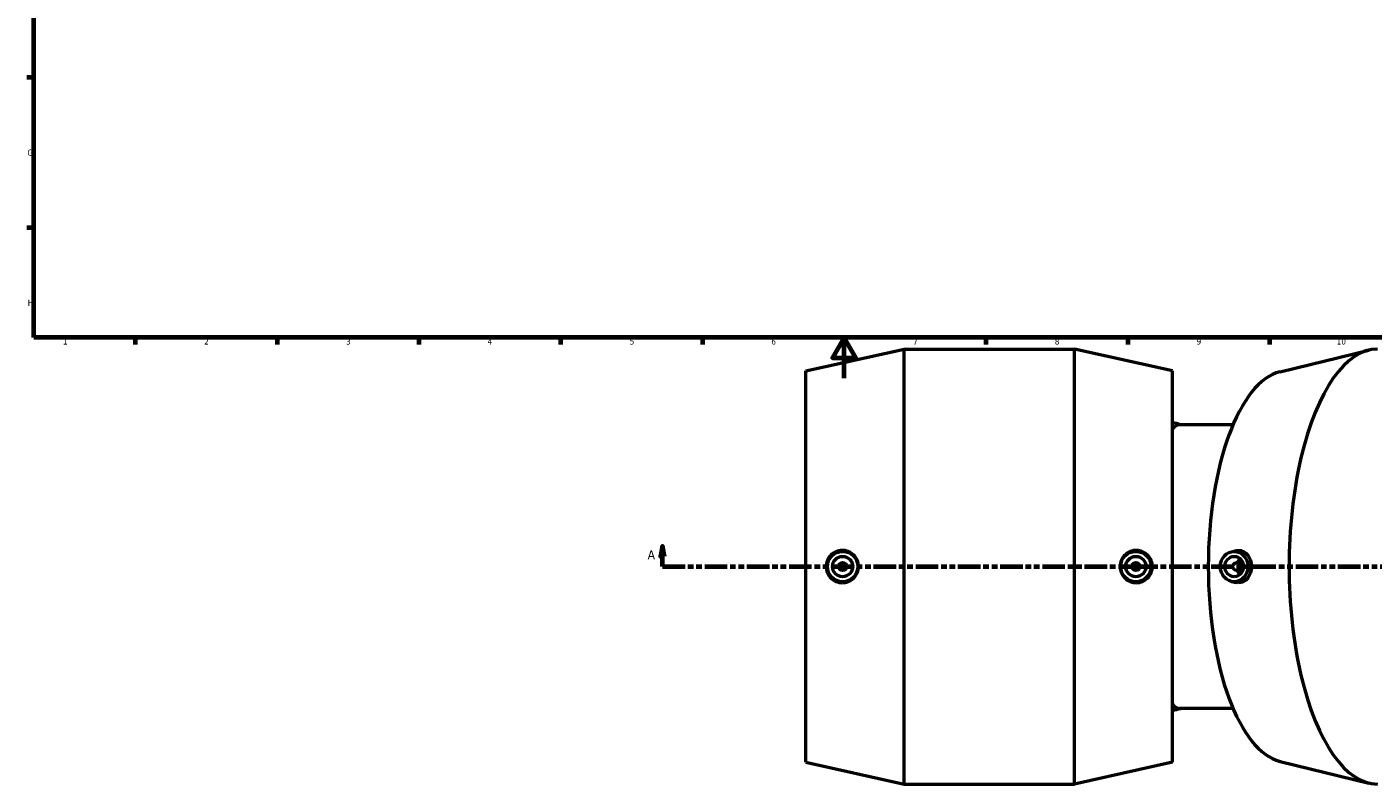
# Model space of a CAD drawing. Header units: millimetres. Extents: x -114 to 1615, y -786 to 1133.
# Tile 2 of 7: x 17 to 682, y -201 to 174. Entities that reach past the tile are written whole.
import ezdxf

# ---------------------------------------------------------------- set-up
doc = ezdxf.new("R2010")
doc.units = ezdxf.units.MM
doc.linetypes.add('DOUBLE_DASH_CHAIN', pattern=[1.2403, 0.6614, -0.0827, 0.1654, -0.0827, 0.1654, -0.0827])
for name, color, linetype, lineweight in [('Border (ANSI)', 7, 'Continuous', 70), ('Section Line (ANSI)', 7, 'DOUBLE_DASH_CHAIN', 70), ('Visible (ANSI)', 7, 'Continuous', 50)]:
    doc.layers.add(name, color=color, linetype=linetype, lineweight=lineweight)
doc.styles.add('Label Text (ANSI)', font='tahoma.ttf')
doc.styles.add('Note Text (ANSI)', font='tahoma.ttf')

# ---------------------------------------------------------------- blocks, each defined once
blk = doc.blocks.new('Borders Default Border')
at = {"layer": 'Border (ANSI)'}
for p, q in [((20, 148.5), (16.55, 148.5)), ((20, 74.25), (16.55, 74.25)), ((70.08, 20), (70.08, 16.55)), ((140.17, 20), (140.17, 16.55)), ((210.25, 20), (210.25, 16.55)), ((280.33, 20), (280.33, 16.55)), ((350.42, 20), (350.42, 16.55)), ((490.58, 20), (490.58, 16.55)), ((560.67, 20), (560.67, 16.55)), ((630.75, 20), (630.75, 16.55))]:
    blk.add_line(p, q, dxfattribs=at)
at = {"layer": 'Border (ANSI)', "flags": 128}
for points in [[(20, 20), (20, 574), (821, 574), (821, 20), (20, 20)], [(420.5, 0), (420.5, 20), (414.73, 10), (426.27, 10), (420.5, 20)]]:
    blk.add_lwpolyline(points, dxfattribs=at)
at = {"layer": 'Border (ANSI)', "color": 230, "true_color": 0xff0080, "attachment_point": 7, "style": 'Note Text (ANSI)'}
for s, insert, char_height in [('G', (16.81, 109.79), 3.05), ('H', (16.97, 35.6), 3.05), ('1', (34.35, 16.55), 3.05), ('2', (104.2, 16.55), 3.05), ('3', (174.26, 16.49), 3.05), ('4', (244.23, 16.55), 3.05), ('5', (314.48, 16.49), 3.05), ('6', (384.49, 16.49), 3.05), ('7', (454.6, 16.55), 3.05), ('8', (524.63, 16.48), 3.05), ('9', (594.7, 16.49), 3.05), ('10', (663.96, 16.49), 3.048)]:
    blk.add_mtext(s, dxfattribs=dict(at, insert=insert, char_height=char_height))
blk = doc.blocks.new('2dTransSection0')
at = {"layer": 'Section Line (ANSI)', "linetype": 'Continuous'}
for p, q in [((330.69, -83.18), (329.69, -88.18)), ((330.69, -88.18), (330.69, -83.18)), ((331.69, -88.18), (330.69, -83.18)), ((329.69, -88.18), (331.69, -88.18)), ((330.69, -93.18), (330.69, -88.18)), ((330.69, -93.18), (341.96, -93.18))]:
    blk.add_line(p, q, dxfattribs=at)
at = {"layer": 'Section Line (ANSI)', "linetype": 'DOUBLE_DASH_CHAIN', "ltscale": 16.82361}
blk.add_line((330.69, -93.18), (1239.21, -93.18), dxfattribs=at)
at = {"layer": 'Section Line (ANSI)', "linetype": 'Continuous', "flags": 128}
blk.add_lwpolyline([(331.69, -88.18), (330.69, -83.18), (329.69, -88.18), (331.69, -88.18)], dxfattribs=at)
at = {"layer": 'Section Line (ANSI)'}
blk.add_solid([(331.69, -88.18), (330.69, -83.18), (329.69, -88.18), (331.69, -88.18)], dxfattribs=at)
at = {"layer": 'Section Line (ANSI)', "insert": (323.33, -89.68), "char_height": 4.57, "attachment_point": 7, "style": 'Label Text (ANSI)'}
blk.add_mtext('A', dxfattribs=at)

msp = doc.modelspace()

# ---------------------------------------------------------------- linework, layer by layer
at = {"layer": 'Visible (ANSI)'}
for p, q in [((401.624, 3.568), (450.124, 14.318)), ((450.124, -200.682), (450.124, 14.318)), ((450.124, 14.318), (534.324, 14.318)), ((534.324, -200.682), (534.324, 14.318)), ((582.824, 3.568), (534.324, 14.318)), ((635.955, 3.096), (679.831, 13.793)), ((401.624, -189.932), (401.624, 3.568)), ((582.824, -189.932), (582.824, 3.568)), ((612.714, -23.089), (586.303, -23.089)), ((611.932, -85.828), (614.235, -85.323)), ((614.498, -91.182), (617.465, -91.182)), ((614.498, -95.182), (617.465, -95.182)), ((611.932, -100.536), (614.235, -101.041)), ((612.714, -163.276), (586.303, -163.276)), ((401.624, -189.932), (450.124, -200.682)), ((582.824, -189.932), (534.324, -200.682)), ((635.955, -189.46), (679.831, -200.157)), ((450.124, -200.682), (534.324, -200.682))]:
    msp.add_line(p, q, dxfattribs=at)
for centre, radius in [((419.744, -93.182), 7.5), ((564.704, -93.182), 7.5), ((419.744, -93.182), 5), ((419.744, -93.182), 2), ((564.704, -93.182), 5), ((564.704, -93.182), 2)]:
    msp.add_circle(centre, radius, dxfattribs=at)
for start, end in [(73.651193, 76.837392), (283.162608, 286.348807)]:
    msp.add_arc((566.19, -93.182), 73.047, start, end, dxfattribs=at)
for centre, major_axis, ratio, start_param, end_param in [((684.146, -93.182), (0, 107.5), 0.4067366, 0, 3.1415927), ((639.839, -93.182), (0, 96.75), 0.4067366, 0.0988456, 3.0427471), ((586.303, -93.182), (0, 70.094), 0.2079117, 0, 0.2410054), ((618.973, -93.182), (0, 5), 0.9135455, 0.6729815, 1.1592795), ((618.973, -93.182), (0, 5), 0.9135455, 1.9823132, 2.4686112), ((586.303, -93.182), (0, -70.094), 0.2079117, 6.0421799, 6.2831853)]:
    msp.add_ellipse(centre, major_axis=major_axis, ratio=ratio, start_param=start_param, end_param=end_param, dxfattribs=at)
for centre, major_axis in [((613.278, -93.182), (0, -7.5)), ((613.278, -93.182), (0, -5)), ((614.498, -93.182), (0, -2))]:
    msp.add_ellipse(centre, major_axis=major_axis, ratio=0.9135455, dxfattribs=at)
for points, knots in [([(419.449, -101.168), (418.47, -101.151), (417.422, -100.94), (415.491, -100.11), (414.608, -99.492), (413.22, -98.075), (412.62, -97.184), (411.825, -95.234), (411.629, -94.175), (411.629, -92.189), (411.825, -91.13), (412.62, -89.18), (413.22, -88.29), (414.608, -86.873), (415.491, -86.254), (417.422, -85.425), (418.47, -85.213), (420.469, -85.178), (421.557, -85.367), (423.56, -86.176), (424.477, -86.795), (425.907, -88.222), (426.524, -89.117), (427.346, -91.09), (427.551, -92.168), (427.551, -94.197), (427.346, -95.275), (426.524, -97.248), (425.907, -98.143), (424.477, -99.57), (423.56, -100.189), (421.557, -100.997), (420.469, -101.186), (419.449, -101.168)], [0, 0, 0, 0, 0.3010748, 0.3010748, 0.6021496, 0.6021496, 0.8999721, 0.8999721, 1.1977945, 1.1977945, 1.495617, 1.495617, 1.7934395, 1.7934395, 2.0945143, 2.0945143, 2.3955891, 2.3955891, 2.7089594, 2.7089594, 3.0223297, 3.0223297, 3.3266952, 3.3266952, 3.6310607, 3.6310607, 3.9354261, 3.9354261, 4.2397916, 4.2397916, 4.5531619, 4.5531619, 4.8665322, 4.8665322, 4.8665322, 4.8665322]), ([(564.999, -101.168), (563.979, -101.186), (562.892, -100.997), (560.888, -100.189), (559.971, -99.57), (558.541, -98.143), (557.924, -97.248), (557.102, -95.275), (556.898, -94.197), (556.898, -92.168), (557.102, -91.09), (557.924, -89.117), (558.541, -88.222), (559.971, -86.795), (560.888, -86.176), (562.892, -85.367), (563.979, -85.178), (565.979, -85.213), (567.027, -85.425), (568.958, -86.254), (569.841, -86.873), (571.228, -88.29), (571.828, -89.18), (572.624, -91.13), (572.819, -92.189), (572.819, -94.175), (572.624, -95.234), (571.828, -97.184), (571.228, -98.075), (569.841, -99.492), (568.958, -100.11), (567.027, -100.94), (565.979, -101.151), (564.999, -101.168)], [0, 0, 0, 0, 0.3133703, 0.3133703, 0.6267406, 0.6267406, 0.9311061, 0.9311061, 1.2354716, 1.2354716, 1.539837, 1.539837, 1.8442025, 1.8442025, 2.1575728, 2.1575728, 2.4709431, 2.4709431, 2.7720179, 2.7720179, 3.0730928, 3.0730928, 3.3709152, 3.3709152, 3.6687377, 3.6687377, 3.9665601, 3.9665601, 4.2643826, 4.2643826, 4.5654574, 4.5654574, 4.8665322, 4.8665322, 4.8665322, 4.8665322]), ([(614.235, -85.325), (614.593, -85.246), (614.949, -85.204), (616.133, -85.178), (617.022, -85.367), (618.647, -86.176), (619.384, -86.795), (620.53, -88.222), (621.021, -89.117), (621.673, -91.09), (621.835, -92.168), (621.835, -94.197), (621.673, -95.275), (621.021, -97.248), (620.53, -98.143), (619.384, -99.57), (618.647, -100.189), (617.022, -100.997), (616.133, -101.186), (615.293, -101.168)], [2.2670993, 2.2670993, 2.2670993, 2.2670993, 2.3955891, 2.3955891, 2.7089594, 2.7089594, 3.0223297, 3.0223297, 3.3266952, 3.3266952, 3.6310607, 3.6310607, 3.9354261, 3.9354261, 4.2397916, 4.2397916, 4.5531619, 4.5531619, 4.8665322, 4.8665322, 4.8665322, 4.8665322])]:
    msp.add_open_spline(points, degree=3, knots=knots, dxfattribs=at)
msp.add_open_spline([(615.293, -101.168), (614.949, -101.161), (614.593, -101.118), (614.235, -101.039)], degree=3, dxfattribs=at)

# ---------------------------------------------------------------- block references
msp.add_blockref('Borders Default Border', (0, 0))
at = {"layer": 'Section Line (ANSI)'}
msp.add_blockref('2dTransSection0', (0, 0), dxfattribs=at)

doc.saveas('drawing.dxf')
